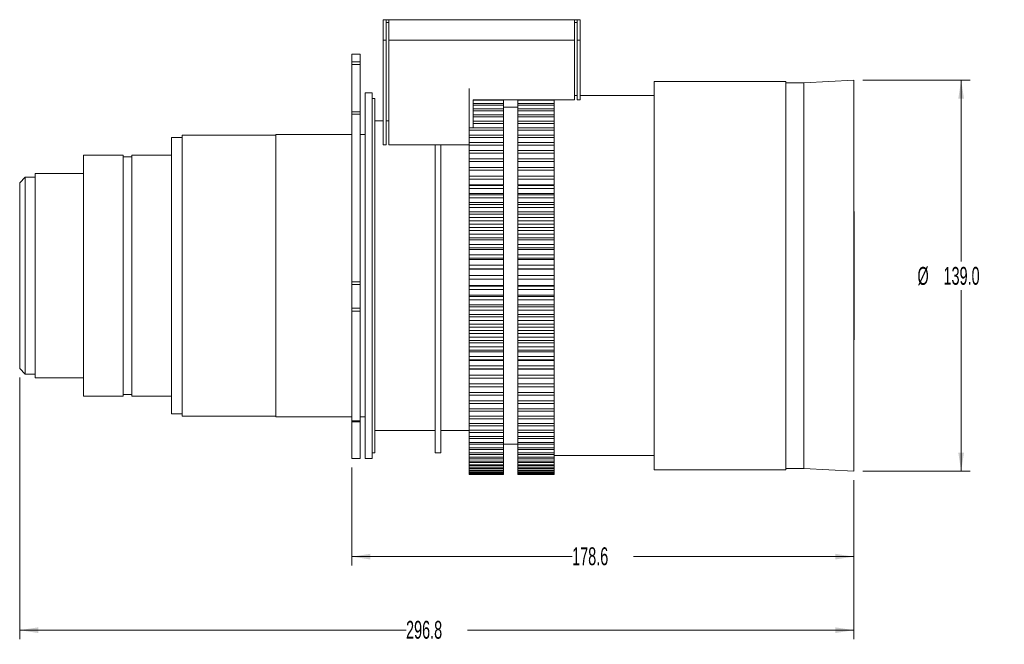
# Model space of a CAD drawing. Header units: millimetres. Extents: x 0 to 1118, y 0 to 864.
# Tile 10 of 20: x 487 to 663, y 498 to 609. Entities that reach past the tile are written whole.
import ezdxf

# ---------------------------------------------------------------- set-up
doc = ezdxf.new("R2010")
doc.units = ezdxf.units.MM
doc.styles.add('SLDTEXTSTYLE3', font='TXT', dxfattribs={"width": 0.605})
doc.dimstyles.new('SLDDIMSTYLE0', dxfattribs={"dimtxt": 3.175, "dimasz": 3.302, "dimexe": 0, "dimexo": 0.0625, "dimgap": 0.79375, "dimtad": 0, "dimtih": 1, "dimtoh": 1, "dimdec": 1, "dimlfac": 2, "dimrnd": 1e-09, "dimzin": 12, "dimdsep": 46, "dimtxsty": 'SLDTEXTSTYLE3', "dimsah": 1, "dimcen": 0.09, "dimadec": 0, "dimazin": 3, "dimtfac": 1, "dimtofl": 0, "dimtmove": 0, "dimatfit": 3, "dimfxl": 1, "dimfrac": 2, "dimtolj": 1, "dimtzin": 12, "dimarcsym": 0})
doc.dimstyles.new('SLDDIMSTYLE1', dxfattribs={"dimtxt": 3.175, "dimasz": 3.302, "dimexe": 0, "dimexo": 0.0625, "dimgap": 0.79375, "dimtad": 0, "dimtih": 1, "dimtoh": 1, "dimdec": 1, "dimlfac": 2, "dimrnd": 1e-09, "dimzin": 4, "dimdsep": 46, "dimtxsty": 'SLDTEXTSTYLE3', "dimsah": 1, "dimcen": 0.09, "dimadec": 0, "dimazin": 1, "dimtfac": 1, "dimtofl": 0, "dimtmove": 0, "dimatfit": 3, "dimfxl": 1, "dimfrac": 2, "dimtolj": 1, "dimtzin": 12, "dimarcsym": 0})

# ---------------------------------------------------------------- blocks, each defined once
blk = doc.blocks.new('_D_15')
at = {"color": 7, "linetype": 'Continuous', "lineweight": 0}
for p, q in [((546.42, 529.77), (546.42, 512.32)), ((635.72, 527.52), (635.72, 512.32)), ((546.42, 513.92), (585.61, 513.92)), ((635.72, 513.92), (596.52, 513.92))]:
    blk.add_line(p, q, dxfattribs=at)
for points in [[(546.42, 513.92), (549.72, 513.42), (549.72, 514.43)], [(635.72, 513.92), (632.42, 514.43), (632.42, 513.42)]]:
    blk.add_solid(points, dxfattribs=at)
at = {"color": 7, "linetype": 'Continuous', "lineweight": 0, "insert": (585.61, 515.58), "char_height": 3.175, "attachment_point": 1, "style": 'SLDTEXTSTYLE3'}
blk.add_mtext('178.6', dxfattribs=at)
blk = doc.blocks.new('_D_16')
at = {"color": 7, "linetype": 'Continuous', "lineweight": 0}
for p, q in [((487.32, 545.77), (487.32, 499.25)), ((635.72, 527.52), (635.72, 499.25)), ((487.32, 500.85), (556.06, 500.85)), ((635.72, 500.85), (566.97, 500.85))]:
    blk.add_line(p, q, dxfattribs=at)
for points in [[(487.32, 500.85), (490.62, 500.34), (490.62, 501.36)], [(635.72, 500.85), (632.42, 501.36), (632.42, 500.34)]]:
    blk.add_solid(points, dxfattribs=at)
at = {"color": 7, "linetype": 'Continuous', "lineweight": 0, "insert": (556.06, 502.51), "char_height": 3.175, "attachment_point": 1, "style": 'SLDTEXTSTYLE3'}
blk.add_mtext('296.8', dxfattribs=at)
blk = doc.blocks.new('_D_17')
at = {"color": 7, "linetype": 'Continuous', "lineweight": 0}
for p, q in [((637.32, 598.62), (656.43, 598.62)), ((654.83, 598.62), (654.83, 566.42)), ((654.83, 529.12), (654.83, 561.32)), ((637.32, 529.12), (656.43, 529.12))]:
    blk.add_line(p, q, dxfattribs=at)
for points in [[(654.83, 598.62), (654.32, 595.32), (655.34, 595.32)], [(654.83, 529.12), (655.34, 532.43), (654.32, 532.43)]]:
    blk.add_solid(points, dxfattribs=at)
at = {"color": 7, "linetype": 'Continuous', "lineweight": 0, "char_height": 3.175, "attachment_point": 1, "style": 'SLDTEXTSTYLE3'}
for s, insert in [('%%c', (647.06, 565.42)), ('139.0', (651.69, 565.43))]:
    blk.add_mtext(s, dxfattribs=dict(at, insert=insert))

msp = doc.modelspace()

# ---------------------------------------------------------------- linework, layer by layer
at = {"color": 7, "linetype": 'Continuous', "lineweight": 15}
for p, q in [((552.517, 609.374), (552.017, 609.374)), ((552.017, 605.728), (552.017, 609.374)), ((552.517, 609.374), (552.517, 605.728)), ((552.517, 609.374), (553.017, 609.374)), ((553.017, 608.874), (552.517, 608.874)), ((553.017, 609.374), (586.017, 609.374)), ((553.017, 609.374), (553.017, 605.728)), ((586.017, 609.374), (586.017, 605.728)), ((586.017, 609.374), (586.517, 609.374)), ((586.517, 608.874), (586.017, 608.874)), ((587.017, 609.374), (586.517, 609.374)), ((586.517, 605.728), (586.517, 609.374)), ((587.017, 609.374), (587.017, 605.728)), ((552.517, 605.728), (552.017, 605.728)), ((552.017, 587.124), (552.017, 605.728)), ((552.517, 605.728), (552.517, 587.124)), ((553.017, 605.728), (586.017, 605.728)), ((553.017, 587.124), (553.017, 605.728)), ((586.017, 605.728), (586.017, 595.124)), ((586.517, 595.124), (586.517, 605.728)), ((587.017, 605.728), (586.517, 605.728)), ((587.017, 605.728), (587.017, 595.124)), ((547.917, 603.264), (546.417, 603.264)), ((546.417, 603.247), (546.417, 603.264)), ((546.417, 603.247), (546.417, 601.888)), ((547.917, 603.264), (547.917, 603.247)), ((547.917, 603.247), (547.917, 601.888)), ((546.417, 601.422), (546.417, 601.888)), ((546.417, 601.422), (546.417, 593.008)), ((547.917, 601.888), (547.917, 601.422)), ((547.917, 601.422), (547.917, 593.008)), ((623.649, 598.374), (600.217, 598.374)), ((600.217, 563.874), (600.217, 598.374)), ((623.649, 563.874), (623.649, 598.374)), ((626.851, 598.16), (623.649, 598.16)), ((635.717, 598.624), (626.851, 598.16)), ((626.851, 563.874), (626.851, 598.16)), ((635.717, 563.874), (635.717, 598.624)), ((550.017, 596.374), (548.767, 596.374)), ((548.767, 563.874), (548.767, 596.374)), ((550.017, 563.874), (550.017, 596.374)), ((567.267, 563.874), (567.267, 597.124)), ((586.517, 595.874), (586.017, 595.874)), ((600.217, 595.874), (587.017, 595.874)), ((550.517, 595.374), (550.017, 595.374)), ((550.517, 563.874), (550.517, 595.374)), ((568.017, 595.124), (586.017, 595.124)), ((568.017, 590.142), (568.017, 595.124)), ((568.017, 595.084), (573.422, 595.084)), ((568.017, 594.486), (573.422, 594.486)), ((568.017, 594.173), (573.422, 594.173)), ((573.422, 594.486), (573.422, 595.084)), ((573.422, 594.173), (573.422, 594.486)), ((573.422, 593.519), (573.422, 594.173)), ((575.922, 595.084), (582.422, 595.084)), ((575.922, 594.486), (575.922, 595.084)), ((575.922, 594.486), (582.422, 594.486)), ((575.922, 594.173), (575.922, 594.486)), ((575.922, 594.173), (582.422, 594.173)), ((575.922, 593.519), (575.922, 594.173)), ((582.422, 595.084), (582.422, 594.486)), ((582.422, 594.486), (582.422, 594.173)), ((582.422, 594.173), (582.422, 593.519)), ((587.017, 595.124), (586.517, 595.124)), ((546.417, 592.566), (546.417, 593.008)), ((546.417, 592.566), (546.417, 562.748)), ((547.917, 593.008), (547.917, 592.566)), ((547.917, 592.566), (547.917, 562.748)), ((568.017, 593.519), (573.422, 593.519)), ((568.017, 593.178), (573.422, 593.178)), ((568.017, 592.471), (573.422, 592.471)), ((575.922, 593.839), (573.422, 593.839)), ((573.422, 593.178), (573.422, 593.519)), ((573.422, 592.471), (573.422, 593.178)), ((573.422, 592.104), (573.422, 592.471)), ((575.922, 593.519), (582.422, 593.519)), ((575.922, 593.178), (575.922, 593.519)), ((575.922, 593.178), (582.422, 593.178)), ((575.922, 592.471), (575.922, 593.178)), ((575.922, 592.471), (582.422, 592.471)), ((575.922, 592.104), (575.922, 592.471)), ((582.422, 593.519), (582.422, 593.178)), ((582.422, 593.178), (582.422, 592.471)), ((582.422, 592.471), (582.422, 592.104)), ((552.017, 591.374), (550.517, 591.374)), ((553.017, 591.374), (552.517, 591.374)), ((568.017, 592.104), (573.422, 592.104)), ((568.017, 591.344), (573.422, 591.344)), ((568.017, 590.952), (573.422, 590.952)), ((573.422, 591.344), (573.422, 592.104)), ((573.422, 590.952), (573.422, 591.344)), ((573.422, 590.142), (573.422, 590.952)), ((575.922, 592.104), (582.422, 592.104)), ((575.922, 591.344), (575.922, 592.104)), ((575.922, 591.344), (582.422, 591.344)), ((575.922, 590.952), (575.922, 591.344)), ((575.922, 590.952), (582.422, 590.952)), ((575.922, 590.142), (575.922, 590.952)), ((582.422, 592.104), (582.422, 591.344)), ((582.422, 591.344), (582.422, 590.952)), ((582.422, 590.952), (582.422, 590.142)), ((532.917, 588.874), (516.214, 588.874)), ((516.214, 563.874), (516.214, 588.874)), ((546.417, 588.974), (532.917, 588.974)), ((532.917, 563.874), (532.917, 588.974)), ((548.767, 588.974), (547.917, 588.974)), ((567.268, 590.142), (573.422, 590.142)), ((567.268, 590.142), (567.268, 589.726)), ((567.268, 589.726), (567.268, 588.869)), ((567.268, 589.726), (573.422, 589.726)), ((567.268, 588.869), (573.422, 588.869)), ((567.268, 588.869), (567.268, 588.429)), ((573.422, 589.726), (573.422, 590.142)), ((573.422, 588.869), (573.422, 589.726)), ((573.422, 588.429), (573.422, 588.869)), ((575.922, 590.142), (582.422, 590.142)), ((575.922, 589.726), (575.922, 590.142)), ((575.922, 589.726), (582.422, 589.726)), ((575.922, 588.869), (575.922, 589.726)), ((575.922, 588.869), (582.422, 588.869)), ((575.922, 588.429), (575.922, 588.869)), ((582.422, 590.142), (582.422, 589.726)), ((582.422, 589.726), (582.422, 588.869)), ((582.422, 588.869), (582.422, 588.429)), ((516.214, 588.449), (514.317, 588.449)), ((514.317, 563.874), (514.317, 588.449)), ((552.517, 587.124), (552.017, 587.124)), ((553.017, 587.124), (567.267, 587.124)), ((561.267, 563.874), (561.267, 587.124)), ((562.267, 563.874), (562.267, 587.124)), ((567.268, 588.429), (573.422, 588.429)), ((567.268, 588.429), (567.268, 587.526)), ((567.268, 587.526), (573.422, 587.526)), ((567.268, 587.526), (567.268, 587.064)), ((567.268, 587.064), (573.422, 587.064)), ((567.268, 587.064), (567.268, 586.119)), ((573.422, 587.526), (573.422, 588.429)), ((573.422, 587.064), (573.422, 587.526)), ((573.422, 586.119), (573.422, 587.064)), ((575.922, 588.429), (582.422, 588.429)), ((575.922, 587.526), (575.922, 588.429)), ((575.922, 587.526), (582.422, 587.526)), ((575.922, 587.064), (575.922, 587.526)), ((575.922, 587.064), (582.422, 587.064)), ((575.922, 586.119), (575.922, 587.064)), ((582.422, 588.429), (582.422, 587.526)), ((582.422, 587.526), (582.422, 587.064)), ((582.422, 587.064), (582.422, 586.119)), ((505.742, 585.274), (498.667, 585.274)), ((498.667, 563.874), (498.667, 585.274)), ((505.742, 563.874), (505.742, 585.274)), ((514.317, 585.274), (507.242, 585.274)), ((507.242, 563.874), (507.242, 585.274)), ((567.268, 586.119), (567.268, 585.636)), ((567.268, 586.119), (573.422, 586.119)), ((567.268, 585.636), (567.268, 584.651)), ((567.268, 585.636), (573.422, 585.636)), ((573.422, 585.636), (573.422, 586.119)), ((573.422, 584.651), (573.422, 585.636)), ((575.922, 586.119), (582.422, 586.119)), ((575.922, 585.636), (575.922, 586.119)), ((575.922, 585.636), (582.422, 585.636)), ((575.922, 584.651), (575.922, 585.636)), ((582.422, 586.119), (582.422, 585.636)), ((582.422, 585.636), (582.422, 584.651)), ((507.242, 585.024), (505.742, 585.024)), ((567.268, 584.651), (573.422, 584.651)), ((567.268, 584.651), (567.268, 584.149)), ((567.268, 584.149), (567.268, 583.126)), ((567.268, 584.149), (573.422, 584.149)), ((573.422, 584.149), (573.422, 584.651)), ((573.422, 583.126), (573.422, 584.149)), ((575.922, 584.651), (582.422, 584.651)), ((575.922, 584.149), (575.922, 584.651)), ((575.922, 584.149), (582.422, 584.149)), ((575.922, 583.126), (575.922, 584.149)), ((582.422, 584.651), (582.422, 584.149)), ((582.422, 584.149), (582.422, 583.126)), ((498.667, 582.024), (490.045, 582.024)), ((490.045, 563.874), (490.045, 582.024)), ((567.268, 583.126), (573.422, 583.126)), ((567.268, 583.126), (567.268, 582.605)), ((567.268, 582.605), (567.268, 581.548)), ((567.268, 582.605), (573.422, 582.605)), ((573.422, 582.605), (573.422, 583.126)), ((573.422, 581.548), (573.422, 582.605)), ((575.922, 583.126), (582.422, 583.126)), ((575.922, 582.605), (575.922, 583.126)), ((575.922, 582.605), (582.422, 582.605)), ((575.922, 581.548), (575.922, 582.605)), ((582.422, 583.126), (582.422, 582.605)), ((582.422, 582.605), (582.422, 581.548)), ((488.317, 581.374), (487.317, 580.374)), ((487.317, 563.874), (487.317, 580.374)), ((490.045, 581.374), (488.317, 581.374)), ((488.317, 581.374), (488.317, 563.874)), ((567.268, 581.548), (567.268, 581.011)), ((567.268, 581.548), (573.422, 581.548)), ((567.268, 581.011), (573.422, 581.011)), ((567.268, 581.011), (567.268, 579.994)), ((567.268, 579.994), (573.422, 579.994)), ((567.268, 579.922), (567.268, 579.369)), ((567.268, 579.922), (573.422, 579.922)), ((573.422, 581.011), (573.422, 581.548)), ((573.422, 579.994), (573.422, 581.011)), ((573.422, 579.369), (573.422, 579.922)), ((575.922, 581.548), (582.422, 581.548)), ((575.922, 581.011), (575.922, 581.548)), ((575.922, 581.011), (582.422, 581.011)), ((575.922, 579.994), (575.922, 581.011)), ((575.922, 579.994), (582.422, 579.994)), ((575.922, 579.922), (582.422, 579.922)), ((575.922, 579.369), (575.922, 579.922)), ((582.422, 581.548), (582.422, 581.011)), ((582.422, 581.011), (582.422, 579.994)), ((582.422, 579.922), (582.422, 579.369)), ((567.268, 579.369), (573.422, 579.369)), ((567.268, 579.369), (567.268, 578.45)), ((567.268, 578.45), (573.422, 578.45)), ((567.268, 578.251), (573.422, 578.251)), ((567.268, 578.251), (567.268, 577.686)), ((573.422, 578.45), (573.422, 579.369)), ((573.422, 578.251), (573.422, 578.45)), ((573.422, 577.686), (573.422, 578.251)), ((575.922, 579.369), (582.422, 579.369)), ((575.922, 578.45), (575.922, 579.369)), ((575.922, 578.45), (582.422, 578.45)), ((575.922, 578.251), (575.922, 578.45)), ((575.922, 578.251), (582.422, 578.251)), ((575.922, 577.686), (575.922, 578.251)), ((582.422, 579.369), (582.422, 578.45)), ((582.422, 578.251), (582.422, 578.45)), ((582.422, 578.251), (582.422, 577.686)), ((567.268, 577.686), (567.268, 576.866)), ((567.268, 577.686), (573.422, 577.686)), ((567.268, 576.866), (573.422, 576.866)), ((567.268, 576.542), (573.422, 576.542)), ((567.268, 576.542), (567.268, 575.964)), ((573.422, 576.866), (573.422, 577.686)), ((573.422, 576.542), (573.422, 576.866)), ((573.422, 575.964), (573.422, 576.542)), ((575.922, 577.686), (582.422, 577.686)), ((575.922, 576.866), (575.922, 577.686)), ((575.922, 576.866), (582.422, 576.866)), ((575.922, 576.542), (575.922, 576.866)), ((575.922, 576.542), (582.422, 576.542)), ((575.922, 575.964), (575.922, 576.542)), ((582.422, 577.686), (582.422, 576.866)), ((582.422, 576.542), (582.422, 576.866)), ((582.422, 576.542), (582.422, 575.964)), ((567.268, 575.964), (573.422, 575.964)), ((567.268, 575.964), (567.268, 575.247)), ((567.268, 575.247), (573.422, 575.247)), ((567.268, 574.797), (573.422, 574.797)), ((567.268, 574.797), (567.268, 574.209)), ((573.422, 575.247), (573.422, 575.964)), ((573.422, 574.797), (573.422, 575.247)), ((573.422, 574.209), (573.422, 574.797)), ((575.922, 575.964), (582.422, 575.964)), ((575.922, 575.247), (575.922, 575.964)), ((575.922, 575.247), (582.422, 575.247)), ((575.922, 574.797), (575.922, 575.247)), ((575.922, 574.797), (582.422, 574.797)), ((575.922, 574.209), (575.922, 574.797)), ((582.422, 575.964), (582.422, 575.247)), ((582.422, 574.797), (582.422, 575.247)), ((582.422, 574.797), (582.422, 574.209)), ((567.268, 574.209), (573.422, 574.209)), ((567.268, 574.209), (567.268, 573.596)), ((567.268, 573.596), (573.422, 573.596)), ((567.268, 573.023), (573.422, 573.023)), ((567.268, 573.023), (567.268, 572.426)), ((573.422, 573.596), (573.422, 574.209)), ((573.422, 573.023), (573.422, 573.596)), ((573.422, 572.426), (573.422, 573.023)), ((575.922, 574.209), (582.422, 574.209)), ((575.922, 573.596), (575.922, 574.209)), ((575.922, 573.596), (582.422, 573.596)), ((575.922, 573.023), (575.922, 573.596)), ((575.922, 573.023), (582.422, 573.023)), ((575.922, 572.426), (575.922, 573.023)), ((582.422, 574.209), (582.422, 573.596)), ((582.422, 573.023), (582.422, 573.596)), ((582.422, 573.023), (582.422, 572.426)), ((567.268, 572.426), (573.422, 572.426)), ((567.268, 572.426), (567.268, 571.918)), ((567.268, 571.918), (573.422, 571.918)), ((567.268, 571.223), (573.422, 571.223)), ((567.268, 571.223), (567.268, 570.619)), ((573.422, 571.918), (573.422, 572.426)), ((573.422, 571.223), (573.422, 571.918)), ((573.422, 570.619), (573.422, 571.223)), ((575.922, 572.426), (582.422, 572.426)), ((575.922, 571.918), (575.922, 572.426)), ((575.922, 571.918), (582.422, 571.918)), ((575.922, 571.223), (575.922, 571.918)), ((575.922, 571.223), (582.422, 571.223)), ((575.922, 570.619), (575.922, 571.223)), ((582.422, 572.426), (582.422, 571.918)), ((582.422, 571.223), (582.422, 571.918)), ((582.422, 571.223), (582.422, 570.619)), ((567.268, 570.619), (573.422, 570.619)), ((567.268, 570.619), (567.268, 570.219)), ((567.268, 570.219), (573.422, 570.219)), ((567.268, 569.404), (573.422, 569.404)), ((567.268, 569.404), (567.268, 568.794)), ((573.422, 570.219), (573.422, 570.619)), ((573.422, 569.404), (573.422, 570.219)), ((573.422, 568.794), (573.422, 569.404)), ((575.922, 570.619), (582.422, 570.619)), ((575.922, 570.219), (575.922, 570.619)), ((575.922, 570.219), (582.422, 570.219)), ((575.922, 569.404), (575.922, 570.219)), ((575.922, 569.404), (582.422, 569.404)), ((575.922, 568.794), (575.922, 569.404)), ((582.422, 570.619), (582.422, 570.219)), ((582.422, 569.404), (582.422, 570.219)), ((582.422, 569.404), (582.422, 568.794)), ((635.781, 557.344), (635.781, 570.405)), ((567.268, 568.794), (573.422, 568.794)), ((567.268, 568.794), (567.268, 568.502)), ((567.268, 568.502), (573.422, 568.502)), ((573.422, 568.502), (573.422, 568.794)), ((573.422, 567.569), (573.422, 568.502)), ((575.922, 568.794), (582.422, 568.794)), ((575.922, 568.502), (575.922, 568.794)), ((575.922, 568.502), (582.422, 568.502)), ((575.922, 567.569), (575.922, 568.502)), ((582.422, 568.794), (582.422, 568.502)), ((582.422, 567.569), (582.422, 568.502)), ((567.268, 567.569), (567.268, 566.955)), ((567.268, 567.569), (573.422, 567.569)), ((567.268, 566.955), (567.268, 566.772)), ((567.268, 566.955), (573.422, 566.955)), ((567.268, 566.772), (573.422, 566.772)), ((573.422, 566.955), (573.422, 567.569)), ((573.422, 566.772), (573.422, 566.955)), ((573.422, 565.724), (573.422, 566.772)), ((575.922, 567.569), (582.422, 567.569)), ((575.922, 566.955), (575.922, 567.569)), ((575.922, 566.955), (582.422, 566.955)), ((575.922, 566.772), (575.922, 566.955)), ((575.922, 566.772), (582.422, 566.772)), ((575.922, 565.724), (575.922, 566.772)), ((582.422, 567.569), (582.422, 566.955)), ((582.422, 566.955), (582.422, 566.772)), ((582.422, 565.724), (582.422, 566.772)), ((567.268, 565.724), (567.268, 565.108)), ((567.268, 565.724), (573.422, 565.724)), ((567.268, 565.108), (573.422, 565.108)), ((567.268, 565.108), (567.268, 565.035)), ((567.268, 565.035), (573.422, 565.035)), ((573.422, 565.108), (573.422, 565.724)), ((573.422, 565.035), (573.422, 565.108)), ((573.422, 563.874), (573.422, 565.035)), ((575.922, 565.724), (582.422, 565.724)), ((575.922, 565.108), (575.922, 565.724)), ((575.922, 565.108), (582.422, 565.108)), ((575.922, 565.035), (575.922, 565.108)), ((575.922, 565.035), (582.422, 565.035)), ((575.922, 563.874), (575.922, 565.035)), ((582.422, 565.724), (582.422, 565.108)), ((582.422, 565.108), (582.422, 565.035)), ((582.422, 563.874), (582.422, 565.035)), ((487.317, 547.374), (487.317, 563.874)), ((488.317, 563.874), (488.317, 546.374)), ((490.045, 545.724), (490.045, 563.874)), ((498.667, 542.474), (498.667, 563.874)), ((505.742, 542.474), (505.742, 563.874)), ((507.242, 542.474), (507.242, 563.874)), ((514.317, 539.299), (514.317, 563.874)), ((516.214, 538.874), (516.214, 563.874)), ((532.917, 538.774), (532.917, 563.874)), ((546.417, 562.298), (546.417, 562.748)), ((547.917, 562.748), (547.917, 562.298)), ((548.767, 531.374), (548.767, 563.874)), ((550.017, 531.374), (550.017, 563.874)), ((550.517, 532.374), (550.517, 563.874)), ((561.267, 532.374), (561.267, 563.874)), ((562.267, 532.374), (562.267, 563.874)), ((567.267, 530.624), (567.267, 563.874)), ((567.268, 563.874), (573.422, 563.874)), ((567.268, 563.874), (567.268, 563.257)), ((567.268, 563.257), (573.422, 563.257)), ((573.422, 563.257), (573.422, 563.874)), ((573.422, 562.134), (573.422, 563.294)), ((575.922, 563.874), (582.422, 563.874)), ((575.922, 563.257), (575.922, 563.874)), ((575.922, 562.134), (575.922, 563.294)), ((575.922, 563.257), (582.422, 563.257)), ((582.422, 563.874), (582.422, 563.257)), ((582.422, 562.134), (582.422, 563.294)), ((600.217, 529.374), (600.217, 563.874)), ((623.649, 529.374), (623.649, 563.874)), ((626.851, 529.589), (626.851, 563.874)), ((635.717, 529.124), (635.717, 563.874)), ((546.417, 562.298), (546.417, 558.091)), ((547.917, 562.298), (547.917, 558.091)), ((567.268, 562.134), (567.268, 562.024)), ((573.422, 562.134), (567.268, 562.134)), ((567.268, 562.024), (573.422, 562.024)), ((567.268, 562.024), (567.268, 561.409)), ((567.268, 561.409), (573.422, 561.409)), ((573.422, 562.024), (573.422, 562.134)), ((573.422, 561.409), (573.422, 562.024)), ((573.422, 560.399), (573.422, 561.409)), ((582.422, 562.134), (575.922, 562.134)), ((575.922, 562.024), (575.922, 562.134)), ((575.922, 562.024), (582.422, 562.024)), ((575.922, 561.409), (575.922, 562.024)), ((575.922, 561.409), (582.422, 561.409)), ((575.922, 560.399), (575.922, 561.409)), ((582.422, 562.134), (582.422, 562.024)), ((582.422, 562.024), (582.422, 561.409)), ((582.422, 560.399), (582.422, 561.409)), ((573.422, 560.399), (567.268, 560.399)), ((567.268, 560.399), (567.268, 560.18)), ((567.268, 560.18), (573.422, 560.18)), ((567.268, 560.18), (567.268, 559.567)), ((567.268, 559.567), (573.422, 559.567)), ((573.422, 560.18), (573.422, 560.399)), ((573.422, 559.567), (573.422, 560.18)), ((573.422, 558.673), (573.422, 559.567)), ((582.422, 560.399), (575.922, 560.399)), ((575.922, 560.18), (575.922, 560.399)), ((575.922, 560.18), (582.422, 560.18)), ((575.922, 559.567), (575.922, 560.18)), ((575.922, 559.567), (582.422, 559.567)), ((575.922, 558.673), (575.922, 559.567)), ((582.422, 560.399), (582.422, 560.18)), ((582.422, 560.18), (582.422, 559.567)), ((582.422, 558.673), (582.422, 559.567)), ((546.417, 557.581), (546.417, 558.091)), ((546.417, 557.581), (546.417, 538.068)), ((547.917, 558.091), (547.917, 557.581)), ((547.917, 557.581), (547.917, 538.068)), ((573.422, 558.673), (567.268, 558.673)), ((567.268, 558.673), (567.268, 558.345)), ((567.268, 558.345), (567.268, 557.736)), ((567.268, 558.345), (573.422, 558.345)), ((567.268, 557.736), (573.422, 557.736)), ((573.422, 558.345), (573.422, 558.673)), ((573.422, 557.736), (573.422, 558.345)), ((573.422, 556.961), (573.422, 557.736)), ((582.422, 558.673), (575.922, 558.673)), ((575.922, 558.345), (575.922, 558.673)), ((575.922, 558.345), (582.422, 558.345)), ((575.922, 557.736), (575.922, 558.345)), ((575.922, 557.736), (582.422, 557.736)), ((575.922, 556.961), (575.922, 557.736)), ((582.422, 558.673), (582.422, 558.345)), ((582.422, 558.345), (582.422, 557.736)), ((582.422, 556.961), (582.422, 557.736)), ((567.268, 556.961), (567.268, 556.525)), ((573.422, 556.961), (567.268, 556.961)), ((567.268, 556.525), (573.422, 556.525)), ((567.268, 556.525), (567.268, 555.923)), ((567.268, 555.923), (573.422, 555.923)), ((573.422, 556.525), (573.422, 556.961)), ((573.422, 555.923), (573.422, 556.525)), ((573.422, 555.269), (573.422, 555.923)), ((582.422, 556.961), (575.922, 556.961)), ((575.922, 556.525), (575.922, 556.961)), ((575.922, 556.525), (582.422, 556.525)), ((575.922, 555.923), (575.922, 556.525)), ((575.922, 555.923), (582.422, 555.923)), ((575.922, 555.269), (575.922, 555.923)), ((582.422, 556.961), (582.422, 556.525)), ((582.422, 556.525), (582.422, 555.923)), ((582.422, 555.269), (582.422, 555.923)), ((567.268, 555.269), (567.268, 554.726)), ((573.422, 555.269), (567.268, 555.269)), ((567.268, 554.726), (573.422, 554.726)), ((567.268, 554.726), (567.268, 554.131)), ((567.268, 554.131), (573.422, 554.131)), ((573.422, 554.726), (573.422, 555.269)), ((573.422, 554.131), (573.422, 554.726)), ((573.422, 553.6), (573.422, 554.131)), ((582.422, 555.269), (575.922, 555.269)), ((575.922, 554.726), (575.922, 555.269)), ((575.922, 554.726), (582.422, 554.726)), ((575.922, 554.131), (575.922, 554.726)), ((575.922, 554.131), (582.422, 554.131)), ((575.922, 553.6), (575.922, 554.131)), ((582.422, 555.269), (582.422, 554.726)), ((582.422, 554.726), (582.422, 554.131)), ((582.422, 553.6), (582.422, 554.131)), ((567.268, 553.6), (567.268, 552.951)), ((573.422, 553.6), (567.268, 553.6)), ((567.268, 552.951), (573.422, 552.951)), ((567.268, 552.951), (567.268, 552.366)), ((567.268, 552.366), (573.422, 552.366)), ((573.422, 551.959), (567.268, 551.959)), ((567.268, 551.959), (567.268, 551.207)), ((573.422, 552.951), (573.422, 553.6)), ((573.422, 552.366), (573.422, 552.951)), ((573.422, 551.959), (573.422, 552.366)), ((573.422, 551.207), (573.422, 551.959)), ((582.422, 553.6), (575.922, 553.6)), ((575.922, 552.951), (575.922, 553.6)), ((575.922, 552.951), (582.422, 552.951)), ((575.922, 552.366), (575.922, 552.951)), ((575.922, 552.366), (582.422, 552.366)), ((575.922, 551.959), (575.922, 552.366)), ((582.422, 551.959), (575.922, 551.959)), ((575.922, 551.207), (575.922, 551.959)), ((582.422, 553.6), (582.422, 552.951)), ((582.422, 552.951), (582.422, 552.366)), ((582.422, 551.959), (582.422, 552.366)), ((582.422, 551.959), (582.422, 551.207)), ((567.268, 551.207), (573.422, 551.207)), ((567.268, 551.207), (567.268, 550.633)), ((567.268, 550.633), (573.422, 550.633)), ((573.422, 550.35), (567.268, 550.35)), ((567.268, 550.35), (567.268, 549.497)), ((573.422, 550.633), (573.422, 551.207)), ((573.422, 550.35), (573.422, 550.633)), ((573.422, 549.497), (573.422, 550.35)), ((575.922, 551.207), (582.422, 551.207)), ((575.922, 550.633), (575.922, 551.207)), ((575.922, 550.633), (582.422, 550.633)), ((575.922, 550.35), (575.922, 550.633)), ((582.422, 550.35), (575.922, 550.35)), ((575.922, 549.497), (575.922, 550.35)), ((582.422, 551.207), (582.422, 550.633)), ((582.422, 550.35), (582.422, 550.633)), ((582.422, 550.35), (582.422, 549.497)), ((567.268, 549.497), (567.268, 548.936)), ((567.268, 549.497), (573.422, 549.497)), ((567.268, 548.936), (573.422, 548.936)), ((573.422, 548.779), (567.268, 548.779)), ((567.268, 548.779), (567.268, 547.827)), ((573.422, 548.936), (573.422, 549.497)), ((573.422, 548.779), (573.422, 548.936)), ((573.422, 547.827), (573.422, 548.779)), ((575.922, 549.497), (582.422, 549.497)), ((575.922, 548.936), (575.922, 549.497)), ((575.922, 548.936), (582.422, 548.936)), ((575.922, 548.779), (575.922, 548.936)), ((582.422, 548.779), (575.922, 548.779)), ((575.922, 547.827), (575.922, 548.779)), ((582.422, 549.497), (582.422, 548.936)), ((582.422, 548.779), (582.422, 548.936)), ((582.422, 548.779), (582.422, 547.827)), ((487.317, 547.374), (488.317, 546.374)), ((567.268, 547.827), (573.422, 547.827)), ((567.268, 547.827), (567.268, 547.28)), ((567.268, 547.28), (573.422, 547.28)), ((573.422, 547.249), (567.268, 547.249)), ((567.268, 547.249), (567.268, 546.201)), ((573.422, 547.28), (573.422, 547.827)), ((573.422, 546.201), (573.422, 547.249)), ((575.922, 547.827), (582.422, 547.827)), ((575.922, 547.28), (575.922, 547.827)), ((575.922, 547.28), (582.422, 547.28)), ((582.422, 547.249), (575.922, 547.249)), ((575.922, 546.201), (575.922, 547.249)), ((582.422, 547.827), (582.422, 547.28)), ((582.422, 547.249), (582.422, 546.201)), ((488.317, 546.374), (490.045, 546.374)), ((490.045, 545.724), (498.667, 545.724)), ((567.268, 546.201), (573.422, 546.201)), ((567.268, 546.201), (567.268, 545.669)), ((567.268, 545.669), (573.422, 545.669)), ((567.268, 545.669), (567.268, 544.623)), ((573.422, 545.669), (573.422, 546.201)), ((573.422, 544.623), (573.422, 545.669)), ((575.922, 546.201), (582.422, 546.201)), ((575.922, 545.669), (575.922, 546.201)), ((575.922, 545.669), (582.422, 545.669)), ((575.922, 544.623), (575.922, 545.669)), ((582.422, 546.201), (582.422, 545.669)), ((582.422, 545.669), (582.422, 544.623)), ((567.268, 544.623), (573.422, 544.623)), ((567.268, 544.623), (567.268, 544.108)), ((567.268, 544.108), (573.422, 544.108)), ((567.268, 544.108), (567.268, 543.098)), ((567.268, 543.098), (573.422, 543.098)), ((567.268, 543.098), (567.268, 542.602)), ((573.422, 544.108), (573.422, 544.623)), ((573.422, 543.098), (573.422, 544.108)), ((573.422, 542.602), (573.422, 543.098)), ((575.922, 544.623), (582.422, 544.623)), ((575.922, 544.108), (575.922, 544.623)), ((575.922, 544.108), (582.422, 544.108)), ((575.922, 543.098), (575.922, 544.108)), ((575.922, 543.098), (582.422, 543.098)), ((575.922, 542.602), (575.922, 543.098)), ((582.422, 544.623), (582.422, 544.108)), ((582.422, 544.108), (582.422, 543.098)), ((582.422, 543.098), (582.422, 542.602)), ((498.667, 542.474), (505.742, 542.474)), ((505.742, 542.724), (507.242, 542.724)), ((507.242, 542.474), (514.317, 542.474)), ((567.268, 542.602), (573.422, 542.602)), ((567.268, 542.602), (567.268, 541.63)), ((567.268, 541.63), (567.268, 541.154)), ((567.268, 541.63), (573.422, 541.63)), ((573.422, 541.63), (573.422, 542.602)), ((573.422, 541.154), (573.422, 541.63)), ((575.922, 542.602), (582.422, 542.602)), ((575.922, 541.63), (575.922, 542.602)), ((575.922, 541.63), (582.422, 541.63)), ((575.922, 541.154), (575.922, 541.63)), ((582.422, 542.602), (582.422, 541.63)), ((582.422, 541.63), (582.422, 541.154)), ((567.268, 541.154), (573.422, 541.154)), ((567.268, 541.154), (567.268, 540.223)), ((567.268, 540.223), (573.422, 540.223)), ((567.268, 540.223), (567.268, 539.768)), ((567.268, 539.768), (573.422, 539.768)), ((567.268, 539.768), (567.268, 538.88)), ((573.422, 540.223), (573.422, 541.154)), ((573.422, 539.768), (573.422, 540.223)), ((573.422, 538.88), (573.422, 539.768)), ((575.922, 541.154), (582.422, 541.154)), ((575.922, 540.223), (575.922, 541.154)), ((575.922, 540.223), (582.422, 540.223)), ((575.922, 539.768), (575.922, 540.223)), ((575.922, 539.768), (582.422, 539.768)), ((575.922, 538.88), (575.922, 539.768)), ((582.422, 541.154), (582.422, 540.223)), ((582.422, 540.223), (582.422, 539.768)), ((582.422, 539.768), (582.422, 538.88)), ((514.317, 539.299), (516.214, 539.299)), ((516.214, 538.874), (532.917, 538.874)), ((532.917, 538.774), (546.417, 538.774)), ((546.417, 537.884), (546.417, 538.068)), ((546.417, 537.884), (547.917, 537.884)), ((546.417, 537.884), (546.417, 531.374)), ((547.917, 538.774), (548.767, 538.774)), ((547.917, 538.068), (547.917, 537.884)), ((547.917, 537.884), (547.917, 531.374)), ((567.268, 538.88), (573.422, 538.88)), ((567.268, 538.88), (567.268, 538.448)), ((567.268, 538.448), (573.422, 538.448)), ((567.268, 538.448), (567.268, 537.606)), ((573.422, 538.448), (573.422, 538.88)), ((573.422, 537.606), (573.422, 538.448)), ((575.922, 538.88), (582.422, 538.88)), ((575.922, 538.448), (575.922, 538.88)), ((575.922, 538.448), (582.422, 538.448)), ((575.922, 537.606), (575.922, 538.448)), ((582.422, 538.88), (582.422, 538.448)), ((582.422, 538.448), (582.422, 537.606)), ((550.517, 536.374), (561.267, 536.374)), ((562.267, 536.374), (567.267, 536.374)), ((567.268, 537.606), (573.422, 537.606)), ((567.268, 537.606), (567.268, 537.198)), ((567.268, 537.198), (573.422, 537.198)), ((567.268, 537.198), (567.268, 536.404)), ((567.268, 536.404), (567.268, 536.02)), ((567.268, 536.404), (573.422, 536.404)), ((573.422, 537.198), (573.422, 537.606)), ((573.422, 536.404), (573.422, 537.198)), ((573.422, 536.02), (573.422, 536.404)), ((575.922, 537.606), (582.422, 537.606)), ((575.922, 537.198), (575.922, 537.606)), ((575.922, 537.198), (582.422, 537.198)), ((575.922, 536.404), (575.922, 537.198)), ((575.922, 536.404), (582.422, 536.404)), ((575.922, 536.02), (575.922, 536.404)), ((582.422, 537.606), (582.422, 537.198)), ((582.422, 537.198), (582.422, 536.404)), ((582.422, 536.404), (582.422, 536.02)), ((567.268, 536.02), (573.422, 536.02)), ((567.268, 536.02), (567.268, 535.278)), ((567.268, 535.278), (573.422, 535.278)), ((567.268, 535.278), (567.268, 534.92)), ((567.268, 534.92), (573.422, 534.92)), ((567.268, 534.92), (567.268, 534.23)), ((573.422, 535.278), (573.422, 536.02)), ((573.422, 534.92), (573.422, 535.278)), ((573.422, 534.23), (573.422, 534.92)), ((575.922, 536.02), (582.422, 536.02)), ((575.922, 535.278), (575.922, 536.02)), ((575.922, 535.278), (582.422, 535.278)), ((575.922, 534.92), (575.922, 535.278)), ((575.922, 534.92), (582.422, 534.92)), ((575.922, 534.23), (575.922, 534.92)), ((582.422, 536.02), (582.422, 535.278)), ((582.422, 535.278), (582.422, 534.92)), ((582.422, 534.92), (582.422, 534.23)), ((567.268, 534.23), (567.268, 533.898)), ((567.268, 534.23), (573.422, 534.23)), ((567.268, 533.898), (573.422, 533.898)), ((567.268, 533.898), (567.268, 533.263)), ((567.268, 533.263), (567.268, 532.959)), ((567.268, 533.263), (573.422, 533.263)), ((567.268, 532.959), (573.422, 532.959)), ((567.268, 532.959), (567.268, 532.38)), ((573.422, 533.898), (573.422, 534.23)), ((573.422, 533.909), (575.922, 533.909)), ((573.422, 533.263), (573.422, 533.898)), ((573.422, 532.959), (573.422, 533.263)), ((573.422, 532.38), (573.422, 532.959)), ((575.922, 534.23), (582.422, 534.23)), ((575.922, 533.898), (575.922, 534.23)), ((575.922, 533.898), (582.422, 533.898)), ((575.922, 533.263), (575.922, 533.898)), ((575.922, 533.263), (582.422, 533.263)), ((575.922, 532.959), (575.922, 533.263)), ((575.922, 532.959), (582.422, 532.959)), ((575.922, 532.38), (575.922, 532.959)), ((582.422, 534.23), (582.422, 533.898)), ((582.422, 533.898), (582.422, 533.263)), ((582.422, 533.263), (582.422, 532.959)), ((582.422, 532.959), (582.422, 532.38)), ((546.417, 531.374), (547.917, 531.374)), ((548.767, 531.374), (550.017, 531.374)), ((550.017, 532.374), (550.517, 532.374)), ((561.267, 532.374), (562.267, 532.374)), ((567.268, 532.38), (567.268, 532.105)), ((567.268, 532.38), (573.422, 532.38)), ((567.268, 532.105), (573.422, 532.105)), ((567.268, 532.105), (567.268, 531.583)), ((567.268, 531.583), (573.422, 531.583)), ((567.268, 531.583), (567.268, 531.337)), ((567.268, 531.337), (573.422, 531.337)), ((567.268, 531.337), (567.268, 530.875)), ((567.268, 530.875), (567.268, 530.659)), ((567.268, 530.875), (573.422, 530.875)), ((573.422, 532.105), (573.422, 532.38)), ((573.422, 531.583), (573.422, 532.105)), ((573.422, 531.337), (573.422, 531.583)), ((573.422, 530.875), (573.422, 531.337)), ((573.422, 530.659), (573.422, 530.875)), ((575.922, 532.38), (582.422, 532.38)), ((575.922, 532.105), (575.922, 532.38)), ((575.922, 532.105), (582.422, 532.105)), ((575.922, 531.583), (575.922, 532.105)), ((575.922, 531.583), (582.422, 531.583)), ((575.922, 531.337), (575.922, 531.583)), ((575.922, 531.337), (582.422, 531.337)), ((575.922, 530.875), (575.922, 531.337)), ((575.922, 530.875), (582.422, 530.875)), ((575.922, 530.659), (575.922, 530.875)), ((582.422, 532.38), (582.422, 532.105)), ((582.422, 532.105), (582.422, 531.583)), ((582.422, 531.874), (600.217, 531.874)), ((582.422, 531.583), (582.422, 531.337)), ((582.422, 531.337), (582.422, 530.875)), ((582.422, 530.875), (582.422, 530.659)), ((567.267, 530.624), (567.268, 530.624)), ((567.268, 530.659), (573.422, 530.659)), ((567.268, 530.659), (567.268, 530.257)), ((567.268, 530.257), (573.422, 530.257)), ((567.268, 530.257), (567.268, 530.072)), ((567.268, 530.072), (573.422, 530.072)), ((567.268, 530.072), (567.268, 529.732)), ((567.268, 529.732), (567.268, 529.577)), ((567.268, 529.732), (573.422, 529.732)), ((567.268, 529.577), (573.422, 529.577)), ((567.268, 529.577), (567.268, 529.3)), ((567.268, 529.3), (567.268, 529.177)), ((567.268, 529.3), (573.422, 529.3)), ((567.268, 529.177), (573.422, 529.177)), ((567.268, 529.177), (567.268, 528.962)), ((573.422, 530.257), (573.422, 530.659)), ((573.422, 530.072), (573.422, 530.257)), ((573.422, 529.732), (573.422, 530.072)), ((573.422, 529.577), (573.422, 529.732)), ((573.422, 529.3), (573.422, 529.577)), ((573.422, 529.177), (573.422, 529.3)), ((573.422, 528.962), (573.422, 529.177)), ((575.922, 530.659), (582.422, 530.659)), ((575.922, 530.257), (575.922, 530.659)), ((575.922, 530.257), (582.422, 530.257)), ((575.922, 530.072), (575.922, 530.257)), ((575.922, 530.072), (582.422, 530.072)), ((575.922, 529.732), (575.922, 530.072)), ((575.922, 529.732), (582.422, 529.732)), ((575.922, 529.577), (575.922, 529.732)), ((575.922, 529.577), (582.422, 529.577)), ((575.922, 529.3), (575.922, 529.577)), ((575.922, 529.3), (582.422, 529.3)), ((575.922, 529.177), (575.922, 529.3)), ((575.922, 529.177), (582.422, 529.177)), ((575.922, 528.962), (575.922, 529.177)), ((582.422, 530.659), (582.422, 530.257)), ((582.422, 530.257), (582.422, 530.072)), ((582.422, 530.072), (582.422, 529.732)), ((582.422, 529.732), (582.422, 529.577)), ((582.422, 529.577), (582.422, 529.3)), ((582.422, 529.3), (582.422, 529.177)), ((582.422, 529.177), (582.422, 528.962)), ((600.217, 529.374), (623.649, 529.374)), ((623.649, 529.589), (626.851, 529.589)), ((626.851, 529.589), (635.717, 529.124)), ((567.268, 528.962), (573.422, 528.962)), ((567.268, 528.962), (567.268, 528.871)), ((567.268, 528.871), (573.422, 528.871)), ((567.268, 528.871), (567.268, 528.721)), ((567.268, 528.721), (573.422, 528.721)), ((567.268, 528.721), (567.268, 528.662)), ((567.268, 528.662), (573.422, 528.662)), ((567.268, 528.662), (567.268, 528.576)), ((567.268, 528.576), (567.268, 528.549)), ((567.268, 528.576), (573.422, 528.576)), ((567.268, 528.549), (573.422, 528.549)), ((567.268, 528.549), (567.268, 528.527)), ((567.268, 528.527), (573.422, 528.527)), ((573.422, 528.871), (573.422, 528.962)), ((573.422, 528.721), (573.422, 528.871)), ((573.422, 528.662), (573.422, 528.721)), ((573.422, 528.576), (573.422, 528.662)), ((573.422, 528.549), (573.422, 528.576)), ((573.422, 528.527), (573.422, 528.549)), ((575.922, 528.962), (582.422, 528.962)), ((575.922, 528.871), (575.922, 528.962)), ((575.922, 528.871), (582.422, 528.871)), ((575.922, 528.721), (575.922, 528.871)), ((575.922, 528.721), (582.422, 528.721)), ((575.922, 528.662), (575.922, 528.721)), ((575.922, 528.662), (582.422, 528.662)), ((575.922, 528.576), (575.922, 528.662)), ((575.922, 528.576), (582.422, 528.576)), ((575.922, 528.549), (575.922, 528.576)), ((575.922, 528.549), (582.422, 528.549)), ((575.922, 528.527), (575.922, 528.549)), ((575.922, 528.527), (582.422, 528.527)), ((582.422, 528.962), (582.422, 528.871)), ((582.422, 528.871), (582.422, 528.721)), ((582.422, 528.721), (582.422, 528.662)), ((582.422, 528.662), (582.422, 528.576)), ((582.422, 528.576), (582.422, 528.549)), ((582.422, 528.549), (582.422, 528.527))]:
    msp.add_line(p, q, dxfattribs=at)
at = {"color": 9, "linetype": 'Continuous', "lineweight": 0}
for p, q in [((547.917, 603.247), (546.417, 603.247)), ((546.417, 601.888), (547.917, 601.888)), ((547.917, 601.422), (546.417, 601.422)), ((546.417, 593.008), (547.917, 593.008)), ((547.917, 592.566), (546.417, 592.566)), ((546.417, 562.748), (547.917, 562.748)), ((547.917, 562.298), (546.417, 562.298)), ((546.417, 558.091), (547.917, 558.091)), ((547.917, 557.581), (546.417, 557.581)), ((546.417, 538.068), (547.917, 538.068))]:
    msp.add_line(p, q, dxfattribs=at)
at = {"color": 7, "linetype": 'Continuous', "lineweight": 15, "flags": 128}
for points in [[(635.781, 570.405), (635.765, 573.692), (635.717, 576.935)], [(635.717, 550.813), (635.765, 554.057), (635.781, 557.344)]]:
    msp.add_lwpolyline(points, dxfattribs=at)

# ---------------------------------------------------------------- dimensions: what is measured, and where the dimension line sits
at = {"color": 7, "linetype": 'Continuous', "lineweight": 0}
dim = msp.add_linear_dim(base=(654.831, 529.124), p1=(635.717, 598.624), p2=(635.717, 529.124), angle=90, text='%%c<>', dimstyle='SLDDIMSTYLE1', dxfattribs=at)
dim.commit()
dim.dimension.update_dxf_attribs({"geometry": '_D_17', "text_midpoint": (654.831, 563.874), "dimtype": 160})
for base, p1, picture, middle in [((635.717, 500.851), (487.317, 547.374), '_D_16', (561.517, 500.851)), ((635.717, 513.924), (546.417, 531.374), '_D_15', (591.067, 513.924))]:
    dim = msp.add_linear_dim(base=base, p1=p1, p2=(635.717, 529.124), dimstyle='SLDDIMSTYLE0', dxfattribs=at)
    dim.commit()
    dim.dimension.update_dxf_attribs({"geometry": picture, "text_midpoint": middle, "dimtype": 160})

doc.saveas('drawing.dxf')
